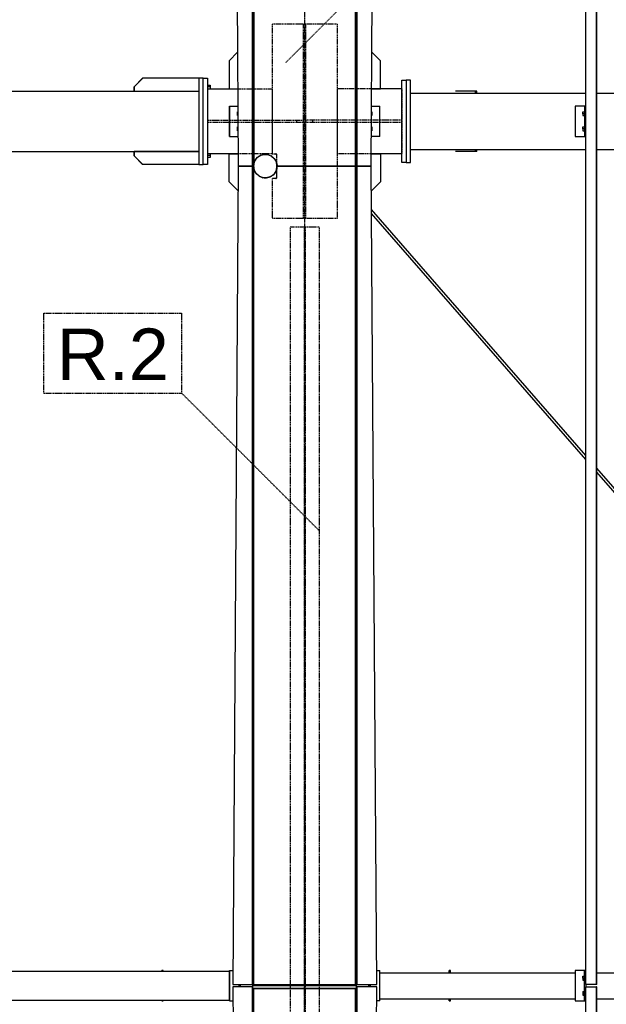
# Model space of a CAD drawing. Extents: x 64716 to 7565828, y -87108 to 5881792.
# Tile 151 of 160: x 279524 to 282239, y 19351 to 23907. Entities that reach past the tile are written whole.
import ezdxf

# ---------------------------------------------------------------- set-up
doc = ezdxf.new("R2010")
doc.units = 0
doc.header["$MEASUREMENT"] = 0
doc.set_wipeout_variables(frame=1)
doc.linetypes.add('DXK_LINE_DOT2', pattern=[3.9198, 1.9599, -1.9599])
doc.linetypes.add('DXK_LINE_DOT3', pattern=[5.9187, 2.979, -0.9799, 0.9799, -0.9799])
doc.styles.add('ARIAL', font='arial.ttf')

# ---------------------------------------------------------------- blocks, each defined once
blk = doc.blocks.new('Part-137597154-7617 - 1303')
at = {"color": 5, "linetype": 'DXK_LINE_DOT2'}
for p, q in [((14250, 12450), (13950, 12450)), ((13950, 12450), (13950, 11850)), ((14094.3, 11550), (14094.3, 12450)), ((14105.8, 11550), (14105.8, 12450)), ((14250, 12450), (14250, 11550)), ((13950, 11850), (13965, 11850)), ((13965, 11850), (13966.5, 11849.7)), ((13966.5, 11849.7), (13967.9, 11849)), ((13967.9, 11849), (13966.5, 11849.7)), ((13967.9, 11849), (13969, 11847.9)), ((13969, 11847.9), (13967.9, 11849)), ((13969, 11847.9), (13969.8, 11846.5)), ((13969.8, 11846.5), (13969, 11847.9)), ((13969.8, 11846.5), (13970, 11845)), ((13970, 11845), (13969.8, 11846.5)), ((13970, 11845), (13970, 11801.9)), ((13970, 11845), (13970, 11845)), ((13970, 11845), (13970, 11740)), ((13970, 11783), (13970, 11740)), ((13965, 11735), (13950, 11735)), ((13950, 11735), (13950, 11550)), ((13966.5, 11735.2), (13965, 11735)), ((13967.9, 11735.9), (13966.5, 11735.2)), ((13966.5, 11735.2), (13967.9, 11735.9)), ((13969, 11737), (13967.9, 11735.9)), ((13967.9, 11735.9), (13969, 11737)), ((13969.8, 11738.4), (13969, 11737)), ((13969, 11737), (13969.8, 11738.4)), ((13970, 11740), (13969.8, 11738.4)), ((13969.8, 11738.4), (13970, 11740)), ((13970, 11740), (13970, 11740)), ((14250, 11550), (13950, 11550))]:
    blk.add_line(p, q, dxfattribs=at)
at = {"color": 1, "linetype": 'Continuous'}
blk.add_line((13970, 11801.9), (13970, 11783), dxfattribs=at)
blk = doc.blocks.new('Part-137597154-4453 - 1303')
at = {"color": 1, "linetype": 'Continuous'}
for p, q in [((14447.9, 8060), (15351.7, 8060)), ((15451.8, 8060), (16551.6, 8060)), ((16651.6, 8060), (17380, 8060)), ((17540, 8060), (17751.4, 8060)), ((17851.5, 8060), (18951.3, 8060)), ((19051.3, 8060), (19149.8, 8060)), ((19149.8, 8060), (19149.8, 7940)), ((14447.9, 7940), (15351.7, 7940)), ((15451.8, 7940), (16551.6, 7940)), ((16651.6, 7940), (17380, 7940)), ((17540, 7940), (17751.4, 7940)), ((17851.5, 7940), (18951.3, 7940)), ((19051.3, 7940), (19149.8, 7940))]:
    blk.add_line(p, q, dxfattribs=at)
blk = doc.blocks.new('Part-137597154-7680 - 1303')
at = {"color": 1, "linetype": 'Continuous'}
for p, q in [((14590, 12130), (15400.2, 12130)), ((15451.8, 12130), (16600.1, 12130)), ((16651.6, 12130), (17380, 12130)), ((17540, 12130), (17799.9, 12130)), ((17851.5, 12130), (18999.8, 12130)), ((19051.3, 12130), (19150, 12130)), ((19150, 12130), (19150, 11870)), ((14590, 11870), (15400.2, 11870)), ((15451.8, 11870), (16600.1, 11870)), ((16651.6, 11870), (17380, 11870)), ((17540, 11870), (17799.9, 11870)), ((17851.5, 11870), (18999.8, 11870)), ((19051.3, 11870), (19150, 11870))]:
    blk.add_line(p, q, dxfattribs=at)
blk = doc.blocks.new('Part-137597154-3949 - 1303')
at = {"color": 1, "linetype": 'Continuous'}
for p, q in [((9116.3, 8067.5), (10198.6, 8067.5)), ((10298.7, 8067.5), (11398.5, 8067.5)), ((11498.6, 8067.5), (12598.4, 8067.5)), ((12698.5, 8067.5), (13752.3, 8067.5)), ((9116.3, 7932.5), (10198.6, 7932.5)), ((10298.7, 7932.5), (11398.5, 7932.5)), ((11498.6, 7932.5), (12598.4, 7932.5)), ((12698.5, 7932.5), (13752.3, 7932.5))]:
    blk.add_line(p, q, dxfattribs=at)
blk = doc.blocks.new('Part-137597154-7693 - 1303')
at = {"color": 1, "linetype": 'Continuous'}
for p, q in [((14590, 12190), (14570, 12190)), ((14590, 11810), (14590, 12190)), ((14570, 11810), (14590, 11810))]:
    blk.add_line(p, q, dxfattribs=at)
blk = doc.blocks.new('Part-137597154-7937 - 1303')
at = {"color": 1, "linetype": 'Continuous'}
for p, q in [((14167.5, 8005), (14167.5, 8005.2)), ((14183.5, 8005), (14183.5, 8005.2))]:
    blk.add_line(p, q, dxfattribs=at)
blk = doc.blocks.new('Part-137597154-4943 - 1303')
at = {"color": 5, "linetype": 'DXK_LINE_DOT2'}
for p, q in [((14167.5, 11510), (14032.5, 11510)), ((14032.5, 11510), (14032.5, 8005.2)), ((14096.7, 11510), (14096.7, 4490)), ((14103.3, 4490), (14103.3, 11510)), ((14167.5, 11510), (14167.5, 4490)), ((14032.5, 8005), (14032.5, 4490))]:
    blk.add_line(p, q, dxfattribs=at)
at = {"color": 1, "linetype": 'Continuous'}
for p, q in [((14032.5, 8005.2), (14032.5, 8005)), ((14167.5, 8005.2), (14167.5, 8005))]:
    blk.add_line(p, q, dxfattribs=at)
blk = doc.blocks.new('GridLine-137597154-5440 - 1303')
at = {"color": 4, "linetype": 'DXK_LINE_DOT3'}
blk.add_line((14100, -1500), (14100, 17500), dxfattribs=at)
blk = doc.blocks.new('Bolt-137597154-27407 - 1303')
at = {"color": 1, "linetype": 'Continuous'}
for p, q in [((13789.3, 12035), (13789.4, 12044)), ((13789.4, 12026), (13789.3, 12035)), ((13790.7, 12044), (13789.4, 12044)), ((13789.6, 12035), (13789.6, 12044)), ((13790.7, 12035), (13789.6, 12035)), ((13789.6, 12035), (13789.6, 12026)), ((13790.8, 12026), (13789.4, 12026)), ((13789.3, 11965), (13789.4, 11974)), ((13789.4, 11956), (13789.3, 11965)), ((13791, 11974), (13789.4, 11974)), ((13791.1, 11956), (13789.4, 11956)), ((13789.6, 11965), (13789.6, 11974)), ((13791.1, 11965), (13789.6, 11965)), ((13789.6, 11965), (13789.6, 11956))]:
    blk.add_line(p, q, dxfattribs=at)
blk = doc.blocks.new('Bolt-137597154-27438 - 1303')
at = {"color": 1, "linetype": 'Continuous'}
for p, q in [((15387.4, 7974), (15387.3, 7965)), ((15387.4, 7974), (15394.6, 7974)), ((15387.3, 7965), (15394.6, 7965)), ((15387.3, 7965), (15387.4, 7956)), ((15387.4, 7956), (15394.6, 7956))]:
    blk.add_line(p, q, dxfattribs=at)
blk = doc.blocks.new('Part-137597154-7615 - 1303')
at = {"color": 1, "linetype": 'Continuous'}
for radius, start, end in [(54, 90.1838, 107.5251), (55, 94.795, 95.5295), (54, 72.1838, 89.5251), (55, 76.795, 77.5295), (54, 162.1838, 178.7809), (55, 166.795, 167.4976), (54, 144.1838, 161.5251), (55, 148.795, 149.5295), (54, 126.1838, 143.5251), (55, 130.795, 131.5295), (54, 108.1838, 125.5251), (55, 112.795, 113.5295), (54, 54.1838, 71.5251), (55, 58.795, 59.5295), (54, 36.1838, 53.5251), (55, 40.795, 41.5295), (54, 18.1838, 35.5251), (55, 22.795, 23.5295), (54, 0.1947, 17.5251), (55, 184.4121, 186.1721), (54, 180.2269, 197.5251), (54, 198.1838, 215.5251), (55, 202.795, 203.5295), (54, 216.1838, 233.5251), (55, 220.795, 221.5295), (54, 306.1838, 323.5251), (54, 324.1838, 341.5251), (55, 328.795, 329.5295), (54, 342.1838, 359.5251), (55, 346.795, 347.5295), (55, 4.795, 5.5295), (54, 234.1838, 251.5251), (55, 238.795, 239.5295), (54, 252.1838, 269.5251), (55, 256.795, 257.5295), (54, 270.1838, 287.5251), (55, 274.795, 275.5295), (54, 288.1838, 305.5251), (55, 292.795, 293.5295), (55, 310.795, 311.5295)]:
    blk.add_arc((13917.5, 11792.5), radius, start, end, dxfattribs=at)
blk = doc.blocks.new('Part-137597154-7616 - 1303')
at = {"color": 1, "linetype": 'Continuous'}
for p, q in [((13630, 11800), (13630, 12200)), ((13630, 12200), (13650, 12200)), ((13650, 12200), (13650, 11800)), ((13650, 11800), (13630, 11800))]:
    blk.add_line(p, q, dxfattribs=at)
blk = doc.blocks.new('Part-137597154-7618 - 1303')
at = {"color": 5, "linetype": 'DXK_LINE_DOT2'}
for p, q in [((14250, 12150), (14250, 11850)), ((14409.9, 12150), (14250, 12150)), ((14550, 12150), (14550, 11850)), ((14106.8, 11994.3), (14106.8, 12005.8)), ((14550, 12005.8), (14106.8, 12005.8)), ((14550, 11994.3), (14106.8, 11994.3)), ((14136.8, 11994.3), (14136.8, 12005.8)), ((14408.3, 11850), (14250, 11850))]:
    blk.add_line(p, q, dxfattribs=at)
at = {"color": 1, "linetype": 'Continuous'}
for p, q in [((14550, 12150), (14409.9, 12150)), ((14550, 11850), (14408.3, 11850))]:
    blk.add_line(p, q, dxfattribs=at)
blk = doc.blocks.new('Part-137597154-7619 - 1303')
at = {"color": 1, "linetype": 'Continuous'}
for p, q in [((13650, 12150), (13790.1, 12150)), ((13791.7, 11850), (13650, 11850))]:
    blk.add_line(p, q, dxfattribs=at)
at = {"color": 5, "linetype": 'DXK_LINE_DOT2'}
for p, q in [((13650, 12150), (13650, 11850)), ((13790.1, 12150), (13950, 12150)), ((13950, 12150), (13950, 11850)), ((13650, 12005.8), (14093.3, 12005.8)), ((14093.3, 11994.3), (13650, 11994.3)), ((14063.3, 11994.3), (14063.3, 12005.8)), ((14093.3, 12005.8), (14093.3, 11994.3)), ((13950, 11850), (13791.7, 11850))]:
    blk.add_line(p, q, dxfattribs=at)
blk = doc.blocks.new('Part-137597154-7622 - 1303')
at = {"color": 1, "linetype": 'Continuous'}
for p, q in [((13789.2, 12319.2), (13750, 12280)), ((13750, 12280), (13750, 12150)), ((13750, 12150), (13790.1, 12150))]:
    blk.add_line(p, q, dxfattribs=at)
blk = doc.blocks.new('Part-137597154-7623 - 1303')
at = {"color": 1, "linetype": 'Continuous'}
for p, q in [((14450, 12280), (14410.8, 12319.2)), ((14450, 12150), (14450, 12280)), ((14409.9, 12150), (14450, 12150))]:
    blk.add_line(p, q, dxfattribs=at)
blk = doc.blocks.new('Part-137597154-7624 - 1303')
at = {"color": 1, "linetype": 'Continuous'}
for p, q in [((13750, 11720), (13750, 11850)), ((13750, 11850), (13791.7, 11850)), ((13791.2, 11678.7), (13750, 11720))]:
    blk.add_line(p, q, dxfattribs=at)
blk = doc.blocks.new('Part-137597154-7625 - 1303')
at = {"color": 1, "linetype": 'Continuous'}
for p, q in [((14408.3, 11850), (14450, 11850)), ((14450, 11850), (14450, 11720)), ((14450, 11720), (14408.7, 11678.7))]:
    blk.add_line(p, q, dxfattribs=at)
blk = doc.blocks.new('Part-137597154-7632 - 1303')
at = {"color": 1, "linetype": 'Continuous'}
for p, q in [((14550, 11810), (14550, 12190)), ((14550, 12190), (14570, 12190)), ((14570, 12190), (14570, 11810)), ((14570, 11810), (14550, 11810))]:
    blk.add_line(p, q, dxfattribs=at)
blk = doc.blocks.new('Part-137597154-8318 - 1303')
at = {"color": 1, "linetype": 'Continuous'}
for p, q in [((13445, 8070), (13439, 8070)), ((13439, 8067.5), (13439, 8070)), ((13445, 8067.5), (13445, 8070)), ((13439, 7930), (13439, 7932.5)), ((13439, 7930), (13445, 7930)), ((13445, 7930), (13445, 7932.5))]:
    blk.add_line(p, q, dxfattribs=at)
blk = doc.blocks.new('Bolt-137597154-12734 - 1303')
at = {"color": 1, "linetype": 'Continuous'}
for p, q in [((13650, 12167.3), (13662.5, 12167.3)), ((13662.5, 12167.3), (13662.5, 12150)), ((13662.5, 12158.7), (13650, 12158.7)), ((13662.5, 11850), (13662.5, 11832.7)), ((13662.5, 11841.3), (13650, 11841.3)), ((13662.5, 11832.7), (13650, 11832.7))]:
    blk.add_line(p, q, dxfattribs=at)
blk = doc.blocks.new('Part-137597154-7691 - 1303')
at = {"color": 1, "linetype": 'Continuous'}
for p, q in [((14895.9, 12140), (14797.6, 12140)), ((14889.5, 12130), (14889.5, 12140)), ((14895.9, 12130), (14895.9, 12140)), ((14895.9, 11860), (14797.6, 11860)), ((14889.5, 11860), (14889.5, 11870)), ((14895.9, 11860), (14895.9, 11870))]:
    blk.add_line(p, q, dxfattribs=at)
blk = doc.blocks.new('Part-137597154-27542 - 1303')
at = {"color": 1, "linetype": 'Continuous'}
for p, q in [((13860, 7988.5), (13860, 8005)), ((13860, 8005), (14340, 8005)), ((13860, 8005), (13860, 8005)), ((13860, 8001.5), (14340, 8001.5)), ((13860, 7988.5), (14340, 7988.5)), ((13860, 7986), (13860, 7988.5)), ((13860, 7985), (13860, 7986)), ((13860, 7985), (13860, 7985)), ((14340, 7985), (13860, 7985)), ((14340, 7988.5), (14340, 8005)), ((14340, 8005), (14340, 8005)), ((14340, 7988.5), (14340, 7986)), ((14340, 7986), (14340, 7985)), ((14340, 7985), (14340, 7985))]:
    blk.add_line(p, q, dxfattribs=at)
blk = doc.blocks.new('Part-137597154-27539 - 1303')
at = {"color": 1, "linetype": 'Continuous'}
for p, q in [((13855, 7995), (13767, 7995)), ((13767, 7995), (13792, 4207.5)), ((13860, 7995), (13855, 7995)), ((13858, 4207.5), (13858, 7995)), ((13863, 7985), (13863, 4207.5)), ((13865, 4221.3), (13865, 7985)), ((14335, 4207.3), (14335, 7985)), ((14337, 7985), (14337, 4207.5)), ((14433, 7995), (14340, 7995)), ((14342, 4207.5), (14342, 7995)), ((14408, 4207.5), (14433, 7995)), ((13870.8, 4235.6), (13881.7, 4248.6)), ((13881.7, 4248.6), (13896.2, 4257.7)), ((13896.2, 4257.7), (13912.8, 4261.8)), ((13912.8, 4261.8), (13929.8, 4260.6)), ((13929.8, 4260.6), (13945.6, 4254.2)), ((13945.6, 4254.2), (13958.6, 4243.3)), ((13958.6, 4243.3), (13967.7, 4228.8)), ((13792, 4207.5), (13858, 4207.5)), ((13863, 4207.5), (13858, 4207.5)), ((13863, 4207.5), (13863, 4207.5)), ((13863, 4207.5), (13863.6, 4207.4)), ((13863.6, 4207.4), (13864.4, 4219.8)), ((13863.6, 4207.4), (13863.6, 4207.4)), ((13864.4, 4219.8), (13870.8, 4235.6)), ((13967.7, 4228.8), (13971.8, 4212.3)), ((13971.8, 4212.3), (13971.4, 4207.3)), ((13971.4, 4207.3), (14335, 4207.3)), ((14335, 4207.3), (14336.4, 4207.4)), ((14336.4, 4207.4), (14337, 4207.5)), ((14337, 4207.5), (14337, 4207.5)), ((14338.4, 4207.5), (14337, 4207.5)), ((14338.5, 4207.5), (14345, 4207.5)), ((14345, 4207.5), (14408, 4207.5))]:
    blk.add_line(p, q, dxfattribs=at)
blk = doc.blocks.new('Part-137597154-7948 - 1303')
at = {"color": 1, "linetype": 'Continuous'}
for p, q in [((14000.5, 8005), (14000.5, 8005.2)), ((14016.5, 8005), (14016.5, 8005.2))]:
    blk.add_line(p, q, dxfattribs=at)
blk = doc.blocks.new('Part-137597154-7942 - 1303')
at = {"color": 1, "linetype": 'Continuous'}
for p, q in [((14183.5, 8005), (14183.5, 8005.2)), ((14199.5, 8005), (14199.5, 8005.2))]:
    blk.add_line(p, q, dxfattribs=at)
blk = doc.blocks.new('Part-137597154-7946 - 1303')
at = {"color": 1, "linetype": 'Continuous'}
for p, q in [((14016.5, 8005), (14016.5, 8005.2)), ((14032.5, 8005), (14032.5, 8005.2))]:
    blk.add_line(p, q, dxfattribs=at)
blk = doc.blocks.new('Part-137597154-27474 - 1303')
at = {"color": 1, "linetype": 'Continuous'}
for p, q in [((13752.3, 8070), (13752.4, 8070)), ((13752.3, 7930), (13752.3, 8070)), ((13752.4, 8070), (13767.4, 8070)), ((13752.4, 8070), (13752.4, 7930)), ((13796.4, 7995), (13796.4, 8005)), ((13797.3, 7995), (13797.3, 8005)), ((13803.3, 7995), (13803.3, 8005)), ((13752.4, 7930), (13752.3, 7930)), ((13752.4, 7930), (13767.4, 7930))]:
    blk.add_line(p, q, dxfattribs=at)
blk = doc.blocks.new('Part-137597154-8314 - 1303')
at = {"color": 1, "linetype": 'Continuous'}
for p, q in [((14775, 8070), (14769, 8070)), ((14769, 8060), (14769, 8070)), ((14775, 8060), (14775, 8070)), ((14769, 7930), (14769, 7940)), ((14769, 7930), (14775, 7930)), ((14775, 7930), (14775, 7940))]:
    blk.add_line(p, q, dxfattribs=at)
blk = doc.blocks.new('Part-137597154-12930 - 1303')
at = {"color": 1, "linetype": 'Continuous'}
for p, q in [((15400.2, 10453.6), (14409.3, 11592)), ((15400.2, 10435.3), (14409.4, 11573.6)), ((16600.1, 9075.1), (15451.8, 10394.3)), ((16600.1, 9056.8), (15451.8, 10376)), ((17371.7, 8188.6), (16651.6, 9015.9)), ((17362.7, 8180.7), (16651.6, 8997.6)), ((17364, 8181.9), (17363.9, 8181.8)), ((17367.1, 8184.7), (17364, 8181.9)), ((17370.4, 8187.4), (17367.1, 8184.7)), ((17370.5, 8187.5), (17370.4, 8187.4))]:
    blk.add_line(p, q, dxfattribs=at)
blk = doc.blocks.new('Part-137597154-27405 - 1303')
at = {"color": 1, "linetype": 'Continuous'}
for p, q in [((13752.3, 12070), (13752.4, 12070)), ((13752.3, 11930), (13752.3, 12070)), ((13752.4, 12070), (13790.5, 12070)), ((13752.4, 12070), (13752.4, 11930)), ((13752.4, 11930), (13752.3, 11930)), ((13752.4, 11930), (13791.3, 11930))]:
    blk.add_line(p, q, dxfattribs=at)
blk = doc.blocks.new('Part-137597154-27536 - 1303')
at = {"color": 1, "linetype": 'Continuous'}
for p, q in [((13792, 11792.5), (13767, 8005)), ((13855, 11792.5), (13792, 11792.5)), ((13861.5, 11792.5), (13855, 11792.5)), ((13858, 8005), (13858, 11792.5)), ((13861.6, 11792.5), (13863, 11792.5)), ((13863, 11787.7), (13863.6, 11792.6)), ((13863.6, 11792.6), (13863, 11792.5)), ((13863, 8005), (13863, 11792.5)), ((13863, 11792.5), (13863, 11792.5)), ((13863.6, 11786.3), (13863, 11787.7)), ((13863.5, 11792.1), (13863.2, 11787.7)), ((13863.2, 11787.7), (13863.6, 11786.3)), ((13863.6, 11786.3), (13867.3, 11771.2)), ((13865, 8005.2), (13865, 11780.6)), ((13876.4, 11756.7), (13867.3, 11771.2)), ((13889.4, 11745.8), (13876.4, 11756.7)), ((13964.2, 11764.4), (13953.3, 11751.3)), ((13970.6, 11780.2), (13964.2, 11764.4)), ((13971.5, 11792.7), (13970.6, 11780.2)), ((14335, 11792.7), (13971.5, 11792.7)), ((14335, 8005.2), (14335, 11792.7)), ((14335, 11792.7), (14336.4, 11792.6)), ((14336.4, 11792.6), (14337, 11792.5)), ((14337, 8005), (14337, 11792.5)), ((14337, 11792.5), (14337, 11792.5)), ((14337, 11792.5), (14338.4, 11792.5)), ((14338.4, 11792.5), (14342, 11792.5)), ((14342, 8005), (14342, 11792.5)), ((14408, 11792.5), (14342, 11792.5)), ((14433, 8005), (14408, 11792.5)), ((13905.2, 11739.4), (13889.4, 11745.8)), ((13922.3, 11738.2), (13905.2, 11739.4)), ((13938.8, 11742.3), (13922.3, 11738.2)), ((13953.3, 11751.3), (13938.8, 11742.3)), ((13767, 8005), (13860, 8005)), ((13863, 8005), (13863.6, 8005.1)), ((13863.6, 8005.1), (13865, 8005.2)), ((13865, 8005.2), (14335, 8005.2)), ((13865, 8005.1), (14335, 8005.1)), ((14335, 8005.2), (14336.4, 8005.1)), ((14336.4, 8005.1), (14337, 8005)), ((14340, 8005), (14345, 8005)), ((14345, 8005), (14433, 8005))]:
    blk.add_line(p, q, dxfattribs=at)
blk = doc.blocks.new('Part-137597154-27355 - 1303')
at = {"color": 1, "linetype": 'Continuous'}
for p, q in [((15400.2, -440), (15400.2, 7995)), ((15400.2, 7995), (15450.2, 7995)), ((15450.2, -440), (15450.2, 7995)), ((15450.2, 7995), (15450.3, 7995)), ((15451.7, 7995), (15450.3, 7995)), ((15450.3, 7995), (15450.3, -440)), ((15451.7, -440), (15451.7, 7995)), ((15451.7, 7995), (15451.8, 7995)), ((15451.8, -440), (15451.8, 7995))]:
    blk.add_line(p, q, dxfattribs=at)
blk = doc.blocks.new('Part-137597154-12733 - 1303')
at = {"color": 1, "linetype": 'Continuous'}
for p, q in [((13630, 12200), (13610, 12200)), ((13610, 12200), (13610, 11800)), ((13630, 11800), (13630, 12200)), ((13610, 11800), (13630, 11800))]:
    blk.add_line(p, q, dxfattribs=at)
blk = doc.blocks.new('Part-137597154-12721 - 1303')
at = {"color": 1, "linetype": 'Continuous'}
for p, q in [((13309.9, 11840), (13309.9, 11860)), ((13610, 11860), (13310, 11860)), ((13310, 11860), (13310, 11840)), ((13310, 11840), (13309.9, 11840)), ((13309.9, 11840), (13349.9, 11800)), ((13310, 11840), (13350, 11800)), ((13610, 11800), (13349.9, 11800))]:
    blk.add_line(p, q, dxfattribs=at)
blk = doc.blocks.new('Part-137597154-27448 - 1303')
at = {"color": 1, "linetype": 'Continuous'}
for p, q in [((14432.6, 8070), (14447.8, 8070)), ((14447.8, 7930), (14447.8, 8070)), ((14447.8, 8070), (14447.9, 8070)), ((14447.9, 7930), (14447.9, 8070)), ((14396.7, 7995), (14396.7, 8005)), ((14402.7, 7995), (14402.7, 8005)), ((14403.8, 7995), (14403.8, 8005)), ((14447.8, 7930), (14432.6, 7930)), ((14447.9, 7930), (14447.8, 7930))]:
    blk.add_line(p, q, dxfattribs=at)
blk = doc.blocks.new('Bolt-137597154-27415 - 1303')
at = {"color": 1, "linetype": 'Continuous'}
for p, q in [((15387.3, 12035), (15387.4, 12044)), ((15394.6, 12035), (15387.3, 12035)), ((15387.3, 12035), (15387.4, 12026)), ((15387.4, 12044), (15394.6, 12044)), ((15387.4, 12026), (15394.6, 12026)), ((15387.3, 11965), (15387.4, 11974)), ((15394.6, 11965), (15387.3, 11965)), ((15387.3, 11965), (15387.4, 11956)), ((15387.4, 11974), (15394.6, 11974)), ((15387.4, 11956), (15394.6, 11956))]:
    blk.add_line(p, q, dxfattribs=at)
blk = doc.blocks.new('Part-137597154-12708 - 1303')
at = {"color": 1, "linetype": 'Continuous'}
for p, q in [((9116.3, 12140), (10198.6, 12140)), ((10250, 12140), (11398.5, 12140)), ((11449.9, 12140), (12598.4, 12140)), ((12649.8, 12140), (13610, 12140)), ((9116.3, 11860), (10198.6, 11860)), ((10250, 11860), (11398.5, 11860)), ((11449.9, 11860), (12598.4, 11860)), ((12649.8, 11860), (13610, 11860))]:
    blk.add_line(p, q, dxfattribs=at)
blk = doc.blocks.new('Part-137597154-12722 - 1303')
at = {"color": 1, "linetype": 'Continuous'}
for p, q in [((13309.9, 12160), (13349.9, 12200)), ((13350, 12200), (13310, 12160)), ((13610, 12200), (13349.9, 12200)), ((13310, 12160), (13309.9, 12160)), ((13309.9, 12140), (13309.9, 12160)), ((13310, 12160), (13310, 12140)), ((13310, 12140), (13610, 12140))]:
    blk.add_line(p, q, dxfattribs=at)
blk = doc.blocks.new('Part-137597154-27538 - 1303')
at = {"color": 1, "linetype": 'Continuous'}
for p, q in [((13767, 16430), (13792, 11792.5)), ((13858, 11792.5), (13858, 16430)), ((13863, 16430), (13863, 11792.5)), ((13865, 16429.9), (13865, 11806.3)), ((14335, 11792.4), (14335, 16429.9)), ((14337, 16430), (14337, 11792.5)), ((14342, 11792.5), (14342, 16430)), ((14408, 11792.5), (14433, 16430)), ((13896.2, 11842.6), (13912.8, 11846.8)), ((13912.8, 11846.8), (13929.8, 11845.6)), ((13863.6, 11792.4), (13864.4, 11804.7)), ((13864.4, 11804.7), (13870.8, 11820.5)), ((13870.8, 11820.5), (13881.7, 11833.6)), ((13881.7, 11833.6), (13896.2, 11842.6)), ((13929.8, 11845.6), (13945.6, 11839.2)), ((13945.6, 11839.2), (13958.6, 11828.2)), ((13958.6, 11828.2), (13967.7, 11813.8)), ((13967.7, 11813.8), (13971.8, 11797.2)), ((13792, 11792.5), (13858, 11792.5)), ((13863, 11792.5), (13858, 11792.5)), ((13863, 11792.5), (13863, 11792.5)), ((13863, 11792.5), (13863.6, 11792.4)), ((13863.6, 11792.4), (13863.6, 11792.4)), ((13971.8, 11797.2), (13971.5, 11792.4)), ((13971.5, 11792.4), (14335, 11792.4)), ((14335, 11792.4), (14336.4, 11792.4)), ((14336.4, 11792.4), (14337, 11792.5)), ((14337, 11792.5), (14337, 11792.5)), ((14338.4, 11792.5), (14337, 11792.5)), ((14338.5, 11792.5), (14345, 11792.5)), ((14345, 11792.5), (14408, 11792.5))]:
    blk.add_line(p, q, dxfattribs=at)
blk = doc.blocks.new('Part-137597154-27354 - 1303')
at = {"color": 1, "linetype": 'Continuous'}
for p, q in [((15400.2, 8005), (15400.2, 16440)), ((15450.2, 8005), (15450.2, 16440)), ((15450.3, 16440), (15450.3, 8005)), ((15451.7, 8005), (15451.7, 16440)), ((15451.8, 8005), (15451.8, 16440)), ((15450.2, 8005), (15400.2, 8005)), ((15450.3, 8005), (15450.2, 8005)), ((15451.7, 8005), (15450.3, 8005)), ((15451.8, 8005), (15451.7, 8005))]:
    blk.add_line(p, q, dxfattribs=at)
blk = doc.blocks.new('Part-137597154-27404 - 1303')
at = {"color": 1, "linetype": 'Continuous'}
for p, q in [((14409.5, 12070), (14447.8, 12070)), ((14447.8, 11930), (14447.8, 12070)), ((14447.8, 12070), (14447.9, 12070)), ((14447.9, 11930), (14447.9, 12070)), ((14447.8, 11930), (14408.8, 11930)), ((14447.9, 11930), (14447.8, 11930))]:
    blk.add_line(p, q, dxfattribs=at)
blk = doc.blocks.new('Bolt-137597154-27406 - 1303')
at = {"color": 1, "linetype": 'Continuous'}
for p, q in [((14409.3, 12035), (14410.5, 12035)), ((14410.7, 12044), (14409.4, 12044)), ((14410.5, 12035), (14410.5, 12044)), ((14410.5, 12026), (14410.5, 12035)), ((14410.7, 12044), (14410.8, 12035)), ((14410.8, 12035), (14410.7, 12026)), ((14410.7, 12026), (14409.3, 12026)), ((14408.9, 11965), (14410.5, 11965)), ((14410.7, 11956), (14408.9, 11956)), ((14410.7, 11974), (14409, 11974)), ((14410.5, 11965), (14410.5, 11974)), ((14410.5, 11956), (14410.5, 11965)), ((14410.7, 11974), (14410.8, 11965)), ((14410.8, 11965), (14410.7, 11956))]:
    blk.add_line(p, q, dxfattribs=at)
blk = doc.blocks.new('Part-137597154-27411 - 1303')
at = {"color": 1, "linetype": 'Continuous'}
for p, q in [((15400.2, 12070), (15351.7, 12070)), ((15351.7, 12070), (15351.7, 11930)), ((15394.6, 12070), (15394.6, 11930)), ((15351.7, 11930), (15400.2, 11930))]:
    blk.add_line(p, q, dxfattribs=at)
blk = doc.blocks.new('Part-137597154-27436 - 1303')
at = {"color": 1, "linetype": 'Continuous'}
for p, q in [((15400.2, 8070), (15351.7, 8070)), ((15351.7, 8070), (15351.7, 7930)), ((15394.6, 7930), (15394.6, 8070)), ((15400.6, 8005), (15400.6, 7995)), ((15401.8, 7995), (15401.8, 8005)), ((15351.7, 7930), (15400.2, 7930))]:
    blk.add_line(p, q, dxfattribs=at)
blk = doc.blocks.new('Bolt-137597154-27437 - 1303')
at = {"color": 1, "linetype": 'Continuous'}
for p, q in [((15387.3, 8035), (15387.4, 8044)), ((15394.6, 8035), (15387.3, 8035)), ((15387.3, 8035), (15387.4, 8026)), ((15387.4, 8044), (15394.6, 8044)), ((15387.4, 8026), (15394.6, 8026))]:
    blk.add_line(p, q, dxfattribs=at)
blk = doc.blocks.new('Mark-137597154-19329 - 1303')
at = {"color": 96, "linetype": 'DXK_LINE_DOT2'}
for p, q in [((12892.1, 11112.1), (13530.6, 11112.1)), ((12892.1, 10742.1), (12892.1, 11112.1)), ((13530.6, 10742.1), (13530.6, 11112.1)), ((12892.1, 10742.1), (13530.6, 10742.1)), ((14167, 10105.7), (13530.6, 10742.1))]:
    blk.add_line(p, q, dxfattribs=at)
at = {"color": 0}
blk.add_wipeout([(13470.6, 10802.1), (13470.6, 11052.1), (12952.1, 11052.1), (12952.1, 10802.1)], dxfattribs=at)
blk.add_wipeout([(13470.6, 10802.1), (13470.6, 11052.1), (12952.1, 11052.1), (12952.1, 10802.1)], dxfattribs=at)
at = {"color": 1, "style": 'ARIAL'}
blk.add_text('R.2', height=238.77, dxfattribs=at).set_placement((12952.1, 10802.1))
blk = doc.blocks.new('Mark-137597154-28221 - 1303')
at = {"color": 96, "linetype": 'DXK_LINE_DOT2'}
for p, q in [((14646.7, 13276.1), (15266.7, 13276.1)), ((14646.7, 12906.1), (14646.7, 13276.1)), ((15266.7, 12906.1), (15266.7, 13276.1)), ((14010.3, 12269.7), (14646.7, 12906.1)), ((14646.7, 12906.1), (15266.7, 12906.1))]:
    blk.add_line(p, q, dxfattribs=at)
at = {"color": 0}
blk.add_wipeout([(15206.7, 12966.1), (15206.7, 13216.1), (14706.7, 13216.1), (14706.7, 12966.1)], dxfattribs=at)
blk.add_wipeout([(15206.7, 12966.1), (15206.7, 13216.1), (14706.7, 13216.1), (14706.7, 12966.1)], dxfattribs=at)
at = {"color": 1, "style": 'ARIAL'}
blk.add_text('S.1', height=238.77, dxfattribs=at).set_placement((14706.7, 12966.1))

msp = doc.modelspace()

# ---------------------------------------------------------------- block references
at = {"rotation": 360}
for name in ['GridLine-137597154-5440 - 1303', 'Part-137597154-27538 - 1303', 'Part-137597154-27354 - 1303', 'Part-137597154-7617 - 1303', 'Part-137597154-7622 - 1303', 'Part-137597154-7623 - 1303', 'Part-137597154-12722 - 1303', 'Part-137597154-12733 - 1303', 'Part-137597154-7616 - 1303', 'Bolt-137597154-12734 - 1303', 'Part-137597154-7632 - 1303', 'Part-137597154-7693 - 1303', 'Part-137597154-12708 - 1303', 'Part-137597154-7619 - 1303', 'Part-137597154-7618 - 1303', 'Part-137597154-7680 - 1303', 'Part-137597154-7691 - 1303', 'Part-137597154-27405 - 1303', 'Bolt-137597154-27407 - 1303', 'Part-137597154-27404 - 1303', 'Bolt-137597154-27406 - 1303', 'Part-137597154-27411 - 1303', 'Bolt-137597154-27415 - 1303', 'Part-137597154-12721 - 1303', 'Part-137597154-7624 - 1303', 'Part-137597154-7615 - 1303', 'Part-137597154-7625 - 1303', 'Part-137597154-27536 - 1303', 'Part-137597154-12930 - 1303', 'Part-137597154-4943 - 1303', 'Part-137597154-3949 - 1303', 'Part-137597154-8318 - 1303', 'Part-137597154-27474 - 1303', 'Part-137597154-27448 - 1303', 'Part-137597154-8314 - 1303', 'Part-137597154-27436 - 1303', 'Part-137597154-4453 - 1303', 'Bolt-137597154-27437 - 1303', 'Part-137597154-27539 - 1303', 'Part-137597154-27542 - 1303', 'Part-137597154-7948 - 1303', 'Part-137597154-7946 - 1303', 'Part-137597154-7937 - 1303', 'Part-137597154-7942 - 1303', 'Bolt-137597154-27438 - 1303', 'Part-137597154-27355 - 1303']:
    msp.add_blockref(name, (266743.3, 11436.8), dxfattribs=at)

# ---------------------------------------------------------------- next in the draw order: block references
for name in ['Mark-137597154-28221 - 1303', 'Mark-137597154-19329 - 1303']:
    msp.add_blockref(name, (266743.3, 11436.8), dxfattribs=at)

doc.saveas('drawing.dxf')
